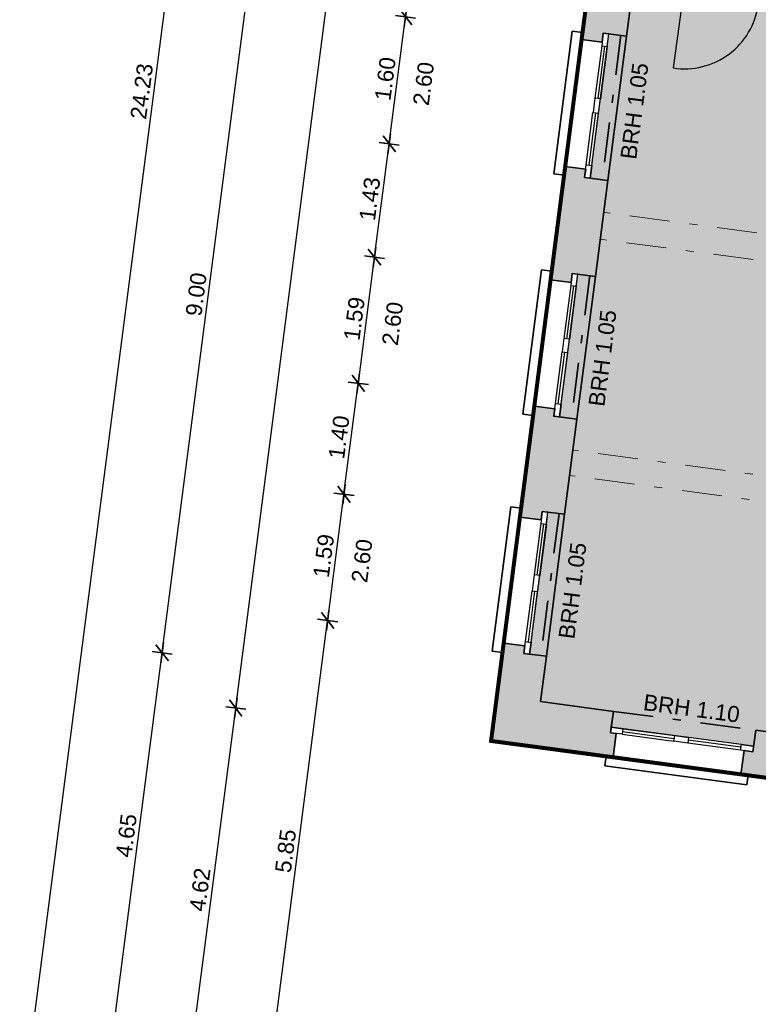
# Model space of a CAD drawing. Header units: metres. Extents: x 344112.5 to 344211.1, y 5709456.4 to 5709545.2.
# Tile 16 of 51: x 344112.5 to 344121.7, y 5709516.4 to 5709528.7. Entities that reach past the tile are written whole.
import ezdxf
from ezdxf.enums import TextEntityAlignment as Align

# ---------------------------------------------------------------- set-up
doc = ezdxf.new("R2010")
doc.units = ezdxf.units.M
for name, pattern in [('AUSGEZOGEN', [0]), ('DASHDOT', [1, 0.5, -0.25, 0, -0.25]), ('DASHED', [19.05, 12.7, -6.35])]:
    doc.linetypes.add(name, pattern=pattern)
doc.layers.add('Bemassung', color=7, linetype='Continuous')
doc.layers.add('Polygonflächen', color=7, linetype='Continuous')
doc.layers.add('BGF', color=2, linetype='Continuous', plot=False)
for name, color, linetype, lineweight in [('Fenster', 7, 'AUSGEZOGEN', 25), ('Schraffur', 8, 'Continuous', 25), ('Text', 7, 'Continuous', 13), ('Türen', 7, 'AUSGEZOGEN', 25), ('Unterzug', 7, 'DASHDOT', 18), ('Wand', 7, 'AUSGEZOGEN', 35)]:
    doc.layers.add(name, color=color, linetype=linetype, lineweight=lineweight)
doc.styles.get("Standard").update_dxf_attribs({"font": 'arial.ttf'})
doc.dimstyles.new('1', dxfattribs={"dimtxt": 0.2, "dimasz": 0.005, "dimexe": 0.08, "dimexo": 0, "dimgap": 0.05, "dimtad": 3, "dimzin": 3, "dimdsep": 46, "dimtxsty": 'Standard', "dimblk": '1000hands_BEMPFEIL', "dimcen": 1, "dimdle": 0.08, "dimse1": 1, "dimse2": 1, "dimclre": 256, "dimazin": 2, "dimtfac": 1, "dimtix": 1, "dimtmove": 2, "dimatfit": 3, "dimldrblk": '1000hands_BEMPFEIL', "dimfxl": 1, "dimtolj": 1, "dimtzin": 0, "dimarcsym": 0})
doc.dimstyles.new('Copy of 1', dxfattribs={"dimtxt": 0.2, "dimasz": 0.005, "dimexe": 0.08, "dimexo": 0, "dimgap": 0.05, "dimtad": 3, "dimdec": 0, "dimlfac": 100, "dimzin": 3, "dimdsep": 46, "dimtxsty": 'Standard', "dimblk": '1000hands_BEMPFEIL', "dimcen": 1, "dimdle": 0.08, "dimse1": 1, "dimse2": 1, "dimclre": 256, "dimazin": 2, "dimtfac": 1, "dimtdec": 0, "dimtix": 1, "dimtmove": 2, "dimatfit": 3, "dimldrblk": '1000hands_BEMPFEIL', "dimfxl": 1, "dimtolj": 1, "dimtzin": 0, "dimarcsym": 0})

# ---------------------------------------------------------------- blocks, each defined once
blk = doc.blocks.new('1000hands_BEMPFEIL')
at = {"color": 0}
for p, q in [((0, -25.4), (0, 25.4)), ((-25.4, 0), (25.4, 0)), ((-18, -18), (18, 18))]:
    blk.add_line(p, q, dxfattribs=at)
blk = doc.blocks.new('*D291')
at = {"layer": 'Bemassung', "color": 0, "lineweight": -2, "transparency": 16777216}
blk.add_line((344123.243, 5709511.135), (344121.654, 5709511.34), dxfattribs=at)
at = {"layer": 'Defpoints', "color": 0, "transparency": 16777216}
for p in [(344122.649, 5709519.086, 0), (344124.247, 5709518.873, 0), (344121.649, 5709511.341)]:
    blk.add_point(p, dxfattribs=at)
at = {"layer": 'Bemassung', "color": 0, "lineweight": -2, "transparency": 16777216, "xscale": 0.005, "yscale": 0.005, "zscale": 0.005}
for p, rotation in [((344121.649, 5709511.341), 172.6453569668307), ((344123.248, 5709511.134), 352.6453569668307)]:
    blk.add_blockref('1000hands_BEMPFEIL', p, dxfattribs=dict(at, rotation=rotation))
at = {"layer": 'Bemassung', "color": 0, "transparency": 16777216, "insert": (344122.468, 5709511.388), "char_height": 0.2, "attachment_point": 5, "rotation": 352.6454}
blk.add_mtext('\\A1;1.61', dxfattribs=at)
blk = doc.blocks.new('*D292')
at = {"layer": 'Bemassung', "color": 0, "lineweight": -2, "transparency": 16777216}
blk.add_line((344121.644, 5709511.341), (344120.501, 5709511.489), dxfattribs=at)
at = {"layer": 'Defpoints', "color": 0, "transparency": 16777216}
for p in [(344121.496, 5709519.24, 0), (344122.649, 5709519.086, 0), (344120.496, 5709511.49)]:
    blk.add_point(p, dxfattribs=at)
at = {"layer": 'Bemassung', "color": 0, "lineweight": -2, "transparency": 16777216, "xscale": 0.005, "yscale": 0.005, "zscale": 0.005}
for p, rotation in [((344120.496, 5709511.49), 172.6453569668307), ((344121.649, 5709511.341), 352.6453569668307)]:
    blk.add_blockref('1000hands_BEMPFEIL', p, dxfattribs=dict(at, rotation=rotation))
at = {"layer": 'Bemassung', "color": 0, "transparency": 16777216, "insert": (344121.092, 5709511.566), "char_height": 0.2, "attachment_point": 5, "rotation": 352.6454}
blk.add_mtext('\\A1;1.16', dxfattribs=at)
blk = doc.blocks.new('*D293')
at = {"layer": 'Bemassung', "color": 0, "lineweight": -2, "transparency": 16777216}
blk.add_line((344120.491, 5709511.49), (344118.902, 5709511.695), dxfattribs=at)
at = {"layer": 'Defpoints', "color": 0, "transparency": 16777216}
for p in [(344119.898, 5709519.454, 0), (344121.496, 5709519.24, 0), (344118.897, 5709511.696)]:
    blk.add_point(p, dxfattribs=at)
at = {"layer": 'Bemassung', "color": 0, "lineweight": -2, "transparency": 16777216, "xscale": 0.005, "yscale": 0.005, "zscale": 0.005}
for p, rotation in [((344118.897, 5709511.696), 172.6453569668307), ((344120.496, 5709511.49), 352.6453569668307)]:
    blk.add_blockref('1000hands_BEMPFEIL', p, dxfattribs=dict(at, rotation=rotation))
at = {"layer": 'Bemassung', "color": 0, "transparency": 16777216, "insert": (344119.716, 5709511.744), "char_height": 0.2, "attachment_point": 5, "rotation": 352.6454}
blk.add_mtext('\\A1;1.61', dxfattribs=at)
blk = doc.blocks.new('*D294')
at = {"layer": 'Bemassung', "color": 0, "lineweight": -2, "transparency": 16777216}
blk.add_line((344118.892, 5709511.697), (344117.374, 5709511.893), dxfattribs=at)
at = {"layer": 'Defpoints', "color": 0, "transparency": 16777216}
for p in [(344118.372, 5709519.658, 0), (344119.898, 5709519.454, 0), (344117.369, 5709511.893)]:
    blk.add_point(p, dxfattribs=at)
at = {"layer": 'Bemassung', "color": 0, "lineweight": -2, "transparency": 16777216, "xscale": 0.005, "yscale": 0.005, "zscale": 0.005}
for p, rotation in [((344117.369, 5709511.893), 172.6453569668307), ((344118.897, 5709511.696), 352.6453569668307)]:
    blk.add_blockref('1000hands_BEMPFEIL', p, dxfattribs=dict(at, rotation=rotation))
at = {"layer": 'Bemassung', "color": 0, "transparency": 16777216, "insert": (344118.153, 5709511.945), "char_height": 0.2, "attachment_point": 5, "rotation": 352.6454}
blk.add_mtext('\\A1;1.54', dxfattribs=at)
blk = doc.blocks.new('*D183')
at = {"layer": 'Bemassung', "color": 0, "lineweight": -2, "transparency": 16777216}
blk.add_line((344129.041, 5709509.378), (344117.246, 5709510.901), dxfattribs=at)
at = {"layer": 'Defpoints', "color": 0, "transparency": 16777216}
for p in [(344118.372, 5709519.658, 0), (344130.175, 5709518.121, 0), (344117.241, 5709510.901)]:
    blk.add_point(p, dxfattribs=at)
at = {"layer": 'Bemassung', "color": 0, "lineweight": -2, "transparency": 16777216, "xscale": 0.005, "yscale": 0.005, "zscale": 0.005}
for p, rotation in [((344117.241, 5709510.901), 172.6453569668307), ((344129.046, 5709509.378), 352.6453569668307)]:
    blk.add_blockref('1000hands_BEMPFEIL', p, dxfattribs=dict(at, rotation=rotation))
at = {"layer": 'Bemassung', "color": 0, "transparency": 16777216, "insert": (344123.163, 5709510.29), "char_height": 0.2, "attachment_point": 5, "rotation": 352.6454}
blk.add_mtext('\\A1;11.90', dxfattribs=at)
blk = doc.blocks.new('*D195')
at = {"layer": 'Bemassung', "color": 0, "lineweight": -2, "transparency": 16777216}
blk.add_line((344124.056, 5709509.014), (344117.664, 5709509.839), dxfattribs=at)
at = {"layer": 'Defpoints', "color": 0, "transparency": 16777216}
for p in [(344118.99, 5709520.15, 0), (344125.388, 5709519.295, 0), (344117.659, 5709509.839)]:
    blk.add_point(p, dxfattribs=at)
at = {"layer": 'Bemassung', "color": 0, "lineweight": -2, "transparency": 16777216, "xscale": 0.005, "yscale": 0.005, "zscale": 0.005}
for p, rotation in [((344117.659, 5709509.839), 172.6453569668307), ((344124.061, 5709509.013), 352.6453569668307)]:
    blk.add_blockref('1000hands_BEMPFEIL', p, dxfattribs=dict(at, rotation=rotation))
at = {"layer": 'Bemassung', "color": 0, "transparency": 16777216, "insert": (344120.879, 5709509.577), "char_height": 0.2, "attachment_point": 5, "rotation": 352.6454}
blk.add_mtext('\\A1;6.45', dxfattribs=at)
blk = doc.blocks.new('*D196')
at = {"layer": 'Bemassung', "color": 0, "lineweight": -2, "transparency": 16777216}
blk.add_line((344117.654, 5709509.84), (344117.118, 5709509.909), dxfattribs=at)
at = {"layer": 'Defpoints', "color": 0, "transparency": 16777216}
for p in [(344118.99, 5709520.15, 0), (344118.372, 5709519.658, 0), (344117.113, 5709509.91)]:
    blk.add_point(p, dxfattribs=at)
at = {"layer": 'Bemassung', "color": 0, "lineweight": -2, "transparency": 16777216, "xscale": 0.005, "yscale": 0.005, "zscale": 0.005}
for p, rotation in [((344117.113, 5709509.91), 172.6453569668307), ((344117.659, 5709509.839), 352.6453569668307)]:
    blk.add_blockref('1000hands_BEMPFEIL', p, dxfattribs=dict(at, rotation=rotation))
at = {"layer": 'Bemassung', "color": 0, "transparency": 16777216, "insert": (344117.406, 5709510.025), "char_height": 0.2, "attachment_point": 5, "rotation": 352.6454}
blk.add_mtext('\\A1;55', dxfattribs=at)
blk = doc.blocks.new('*D32')
at = {"layer": 'Bemassung', "color": 0, "lineweight": -2, "transparency": 16777216}
blk.add_line((344115.581, 5709515.365), (344116.329, 5709521.16), dxfattribs=at)
at = {"layer": 'Defpoints', "color": 0, "transparency": 16777216}
for p in [(344116.329, 5709521.165), (344118.53, 5709520.881, 0), (344150.937, 5709510.797, 0)]:
    blk.add_point(p, dxfattribs=at)
at = {"layer": 'Bemassung', "color": 0, "lineweight": -2, "transparency": 16777216, "xscale": 0.005, "yscale": 0.005, "zscale": 0.005}
for p, rotation in [((344116.329, 5709521.165), 82.6453569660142), ((344115.58, 5709515.36), 262.6453569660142)]:
    blk.add_blockref('1000hands_BEMPFEIL', p, dxfattribs=dict(at, rotation=rotation))
at = {"layer": 'Bemassung', "color": 0, "transparency": 16777216, "insert": (344115.804, 5709518.282), "char_height": 0.2, "attachment_point": 5, "rotation": 82.6454}
blk.add_mtext('\\A1;5.85', dxfattribs=at)
blk = doc.blocks.new('*D197')
at = {"layer": 'Bemassung', "color": 0, "lineweight": -2, "transparency": 16777216}
blk.add_line((344116.33, 5709521.17), (344116.532, 5709522.737), dxfattribs=at)
at = {"layer": 'Defpoints', "color": 0, "transparency": 16777216}
for p in [(344116.533, 5709522.742), (344118.733, 5709522.458, 0), (344118.53, 5709520.881, 0)]:
    blk.add_point(p, dxfattribs=at)
at = {"layer": 'Bemassung', "color": 0, "lineweight": -2, "transparency": 16777216, "xscale": 0.005, "yscale": 0.005, "zscale": 0.005}
for p, rotation in [((344116.533, 5709522.742), 82.6453569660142), ((344116.329, 5709521.165), 262.6453569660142)]:
    blk.add_blockref('1000hands_BEMPFEIL', p, dxfattribs=dict(at, rotation=rotation))
at = {"layer": 'Bemassung', "color": 0, "transparency": 16777216, "insert": (344116.28, 5709521.973), "char_height": 0.2, "attachment_point": 5, "rotation": 82.6454}
blk.add_mtext('\\A1;1.59', dxfattribs=at)
blk = doc.blocks.new('*D198')
at = {"layer": 'Bemassung', "color": 0, "lineweight": -2, "transparency": 16777216}
blk.add_line((344116.533, 5709522.747), (344116.711, 5709524.125), dxfattribs=at)
at = {"layer": 'Defpoints', "color": 0, "transparency": 16777216}
for p in [(344116.712, 5709524.13), (344118.913, 5709523.846, 0), (344118.733, 5709522.458, 0)]:
    blk.add_point(p, dxfattribs=at)
at = {"layer": 'Bemassung', "color": 0, "lineweight": -2, "transparency": 16777216, "xscale": 0.005, "yscale": 0.005, "zscale": 0.005}
for p, rotation in [((344116.712, 5709524.13), 82.6453569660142), ((344116.533, 5709522.742), 262.6453569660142)]:
    blk.add_blockref('1000hands_BEMPFEIL', p, dxfattribs=dict(at, rotation=rotation))
at = {"layer": 'Bemassung', "color": 0, "transparency": 16777216, "insert": (344116.471, 5709523.456), "char_height": 0.2, "attachment_point": 5, "rotation": 82.6454}
blk.add_mtext('\\A1;1.40', dxfattribs=at)
blk = doc.blocks.new('*D199')
at = {"layer": 'Bemassung', "color": 0, "lineweight": -2, "transparency": 16777216}
blk.add_line((344116.713, 5709524.135), (344116.915, 5709525.702), dxfattribs=at)
at = {"layer": 'Defpoints', "color": 0, "transparency": 16777216}
for p in [(344116.915, 5709525.707), (344119.116, 5709525.423, 0), (344118.913, 5709523.846, 0)]:
    blk.add_point(p, dxfattribs=at)
at = {"layer": 'Bemassung', "color": 0, "lineweight": -2, "transparency": 16777216, "xscale": 0.005, "yscale": 0.005, "zscale": 0.005}
for p, rotation in [((344116.915, 5709525.707), 82.6453569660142), ((344116.712, 5709524.13), 262.6453569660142)]:
    blk.add_blockref('1000hands_BEMPFEIL', p, dxfattribs=dict(at, rotation=rotation))
at = {"layer": 'Bemassung', "color": 0, "transparency": 16777216, "insert": (344116.663, 5709524.938), "char_height": 0.2, "attachment_point": 5, "rotation": 82.6454}
blk.add_mtext('\\A1;1.59', dxfattribs=at)
blk = doc.blocks.new('*D200')
at = {"layer": 'Bemassung', "color": 0, "lineweight": -2, "transparency": 16777216}
blk.add_line((344116.916, 5709525.712), (344117.098, 5709527.121), dxfattribs=at)
at = {"layer": 'Defpoints', "color": 0, "transparency": 16777216}
for p in [(344117.099, 5709527.126), (344119.299, 5709526.841, 0), (344119.116, 5709525.423, 0)]:
    blk.add_point(p, dxfattribs=at)
at = {"layer": 'Bemassung', "color": 0, "lineweight": -2, "transparency": 16777216, "xscale": 0.005, "yscale": 0.005, "zscale": 0.005}
for p, rotation in [((344117.099, 5709527.126), 82.6453569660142), ((344116.915, 5709525.707), 262.6453569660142)]:
    blk.add_blockref('1000hands_BEMPFEIL', p, dxfattribs=dict(at, rotation=rotation))
at = {"layer": 'Bemassung', "color": 0, "transparency": 16777216, "insert": (344116.856, 5709526.436), "char_height": 0.2, "attachment_point": 5, "rotation": 82.6454}
blk.add_mtext('\\A1;1.43', dxfattribs=at)
blk = doc.blocks.new('*D201')
at = {"layer": 'Bemassung', "color": 0, "lineweight": -2, "transparency": 16777216}
blk.add_line((344117.099, 5709527.13), (344117.303, 5709528.707), dxfattribs=at)
at = {"layer": 'Defpoints', "color": 0, "transparency": 16777216}
for p in [(344117.303, 5709528.712), (344119.504, 5709528.428, 0), (344119.299, 5709526.841, 0)]:
    blk.add_point(p, dxfattribs=at)
at = {"layer": 'Bemassung', "color": 0, "lineweight": -2, "transparency": 16777216, "xscale": 0.005, "yscale": 0.005, "zscale": 0.005}
for p, rotation in [((344117.303, 5709528.712), 82.6453569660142), ((344117.099, 5709527.126), 262.6453569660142)]:
    blk.add_blockref('1000hands_BEMPFEIL', p, dxfattribs=dict(at, rotation=rotation))
at = {"layer": 'Bemassung', "color": 0, "transparency": 16777216, "insert": (344117.05, 5709527.938), "char_height": 0.2, "attachment_point": 5, "rotation": 82.6454}
blk.add_mtext('\\A1;1.60', dxfattribs=at)
blk = doc.blocks.new('*D202')
at = {"layer": 'Bemassung', "color": 0, "lineweight": -2, "transparency": 16777216}
blk.add_line((344117.304, 5709528.717), (344117.55, 5709530.622), dxfattribs=at)
at = {"layer": 'Defpoints', "color": 0, "transparency": 16777216}
for p in [(344117.55, 5709530.626), (344119.752, 5709530.342, 0), (344119.504, 5709528.428, 0)]:
    blk.add_point(p, dxfattribs=at)
at = {"layer": 'Bemassung', "color": 0, "lineweight": -2, "transparency": 16777216, "xscale": 0.005, "yscale": 0.005, "zscale": 0.005}
for p, rotation in [((344117.55, 5709530.626), 82.6453569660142), ((344117.303, 5709528.712), 262.6453569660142)]:
    blk.add_blockref('1000hands_BEMPFEIL', p, dxfattribs=dict(at, rotation=rotation))
at = {"layer": 'Bemassung', "color": 0, "transparency": 16777216, "insert": (344117.276, 5709529.689), "char_height": 0.2, "attachment_point": 5, "rotation": 82.6454}
blk.add_mtext('\\A1;1.93', dxfattribs=at)
blk = doc.blocks.new('*D33')
at = {"layer": 'Bemassung', "color": 0, "lineweight": -2, "transparency": 16777216}
blk.add_line((344114.589, 5709515.493), (344115.179, 5709520.065), dxfattribs=at)
at = {"layer": 'Defpoints', "color": 0, "transparency": 16777216}
for p in [(344115.18, 5709520.07), (344118.372, 5709519.658, 0), (344150.937, 5709510.797, 0)]:
    blk.add_point(p, dxfattribs=at)
at = {"layer": 'Bemassung', "color": 0, "lineweight": -2, "transparency": 16777216, "xscale": 0.005, "yscale": 0.005, "zscale": 0.005}
for p, rotation in [((344115.18, 5709520.07), 82.6453569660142), ((344114.588, 5709515.488), 262.6453569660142)]:
    blk.add_blockref('1000hands_BEMPFEIL', p, dxfattribs=dict(at, rotation=rotation))
at = {"layer": 'Bemassung', "color": 0, "transparency": 16777216, "insert": (344114.733, 5709517.799), "char_height": 0.2, "attachment_point": 5, "rotation": 82.6454}
blk.add_mtext('\\A1;4.62', dxfattribs=at)
blk = doc.blocks.new('*D209')
at = {"layer": 'Bemassung', "color": 0, "lineweight": -2, "transparency": 16777216}
blk.add_line((344115.18, 5709520.075), (344117.69, 5709539.519), dxfattribs=at)
at = {"layer": 'Defpoints', "color": 0, "transparency": 16777216}
for p in [(344117.691, 5709539.524), (344120.884, 5709539.111, 0), (344118.372, 5709519.658, 0)]:
    blk.add_point(p, dxfattribs=at)
at = {"layer": 'Bemassung', "color": 0, "lineweight": -2, "transparency": 16777216, "xscale": 0.005, "yscale": 0.005, "zscale": 0.005}
for p, rotation in [((344117.691, 5709539.524), 82.6453569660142), ((344115.18, 5709520.07), 262.6453569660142)]:
    blk.add_blockref('1000hands_BEMPFEIL', p, dxfattribs=dict(at, rotation=rotation))
at = {"layer": 'Bemassung', "color": 0, "transparency": 16777216, "insert": (344116.284, 5709529.816), "char_height": 0.2, "attachment_point": 5, "rotation": 82.6454}
blk.add_mtext('\\A1;19.62', dxfattribs=at)
blk = doc.blocks.new('*D210')
at = {"layer": 'Bemassung', "color": 0, "lineweight": -2, "transparency": 16777216}
blk.add_line((344113.666, 5709516.154), (344114.26, 5709520.756), dxfattribs=at)
at = {"layer": 'Defpoints', "color": 0, "transparency": 16777216}
for p in [(344114.26, 5709520.761), (344118.99, 5709520.15, 0), (344151.564, 5709511.258, 0)]:
    blk.add_point(p, dxfattribs=at)
at = {"layer": 'Bemassung', "color": 0, "lineweight": -2, "transparency": 16777216, "xscale": 0.005, "yscale": 0.005, "zscale": 0.005}
for p, rotation in [((344114.26, 5709520.761), 82.6453569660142), ((344113.665, 5709516.149), 262.6453569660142)]:
    blk.add_blockref('1000hands_BEMPFEIL', p, dxfattribs=dict(at, rotation=rotation))
at = {"layer": 'Bemassung', "color": 0, "transparency": 16777216, "insert": (344113.812, 5709518.475), "char_height": 0.2, "attachment_point": 5, "rotation": 82.6454}
blk.add_mtext('\\A1;4.65', dxfattribs=at)
blk = doc.blocks.new('*D211')
at = {"layer": 'Bemassung', "color": 0, "lineweight": -2, "transparency": 16777216}
blk.add_line((344114.261, 5709520.766), (344115.412, 5709529.682), dxfattribs=at)
at = {"layer": 'Defpoints', "color": 0, "transparency": 16777216}
for p in [(344115.413, 5709529.687), (344120.143, 5709529.076, 0), (344118.99, 5709520.15, 0)]:
    blk.add_point(p, dxfattribs=at)
at = {"layer": 'Bemassung', "color": 0, "lineweight": -2, "transparency": 16777216, "xscale": 0.005, "yscale": 0.005, "zscale": 0.005}
for p, rotation in [((344115.413, 5709529.687), 82.6453569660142), ((344114.26, 5709520.761), 262.6453569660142)]:
    blk.add_blockref('1000hands_BEMPFEIL', p, dxfattribs=dict(at, rotation=rotation))
at = {"layer": 'Bemassung', "color": 0, "transparency": 16777216, "insert": (344114.686, 5709525.243), "char_height": 0.2, "attachment_point": 5, "rotation": 82.6454}
blk.add_mtext('\\A1;9.00', dxfattribs=at)
blk = doc.blocks.new('*D35')
at = {"layer": 'Bemassung', "color": 0, "lineweight": -2, "transparency": 16777216}
blk.add_line((344112.605, 5709515.749), (344115.706, 5709539.775), dxfattribs=at)
at = {"layer": 'Defpoints', "color": 0, "transparency": 16777216}
for p in [(344115.707, 5709539.78), (344120.884, 5709539.111, 0), (344150.937, 5709510.797, 0)]:
    blk.add_point(p, dxfattribs=at)
at = {"layer": 'Bemassung', "color": 0, "lineweight": -2, "transparency": 16777216, "xscale": 0.005, "yscale": 0.005, "zscale": 0.005}
for p, rotation in [((344115.707, 5709539.78), 82.6453569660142), ((344112.605, 5709515.744), 262.6453569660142)]:
    blk.add_blockref('1000hands_BEMPFEIL', p, dxfattribs=dict(at, rotation=rotation))
at = {"layer": 'Bemassung', "color": 0, "transparency": 16777216, "insert": (344114.005, 5709527.781), "char_height": 0.2, "attachment_point": 5, "rotation": 82.6454}
blk.add_mtext('\\A1;24.23', dxfattribs=at)
blk = doc.blocks.new('*D36')
at = {"layer": 'Bemassung', "color": 0, "lineweight": -2, "transparency": 16777216}
blk.add_line((344161.463, 5709503.177), (344116.99, 5709508.917), dxfattribs=at)
at = {"layer": 'Defpoints', "color": 0, "transparency": 16777216}
for p in [(344118.372, 5709519.658, 0), (344162.257, 5709509.284, 0), (344116.985, 5709508.918)]:
    blk.add_point(p, dxfattribs=at)
at = {"layer": 'Bemassung', "color": 0, "lineweight": -2, "transparency": 16777216, "xscale": 0.005, "yscale": 0.005, "zscale": 0.005}
for p, rotation in [((344116.985, 5709508.918), 172.6453569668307), ((344161.468, 5709503.176), 352.6453569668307)]:
    blk.add_blockref('1000hands_BEMPFEIL', p, dxfattribs=dict(at, rotation=rotation))
at = {"layer": 'Bemassung', "color": 0, "transparency": 16777216, "insert": (344139.246, 5709506.198), "char_height": 0.2, "attachment_point": 5, "rotation": 352.6454}
blk.add_mtext('\\A1;44.85', dxfattribs=at)

msp = doc.modelspace()

# ---------------------------------------------------------------- hatches: boundary and pattern name
at = {"layer": 'Polygonflächen'}
h = msp.add_hatch(color=134, dxfattribs=at)
h.dxf.hatch_style = 1
h.paths.add_polyline_path([(344126.07, 5709525.53), (344126.218, 5709525.51), (344126.486, 5709527.512), (344126.456, 5709527.516), (344126.55, 5709528.22), (344125.965, 5709528.298), (344126, 5709528.556), (344124.909, 5709528.702), (344124.875, 5709528.444), (344120.143, 5709529.076), (344120.065, 5709528.472), (344119.845, 5709528.5), (344119.612, 5709526.695), (344119.831, 5709526.667), (344119.676, 5709525.467), (344119.456, 5709525.495), (344119.226, 5709523.71), (344119.446, 5709523.682), (344119.292, 5709522.492), (344119.082, 5709522.518), (344118.873, 5709520.891), (344118.853, 5709520.743), (344119.063, 5709520.716), (344118.99, 5709520.15), (344119.902, 5709520.028), (344119.875, 5709519.83), (344121.654, 5709519.593), (344121.681, 5709519.791), (344121.79, 5709519.776), (344122.236, 5709519.717), (344122.652, 5709519.661), (344122.627, 5709519.473), (344124.406, 5709519.235), (344124.431, 5709519.423), (344125.388, 5709519.295), (344125.749, 5709522.001), (344125.601, 5709522.021)])
at = {"layer": 'Schraffur'}
h = msp.add_hatch(color=256, dxfattribs=at)
h.dxf.hatch_style = 1
h.paths.add_polyline_path([(344120.843, 5709529.527), (344120.212, 5709529.612), (344120.286, 5709530.183), (344119.996, 5709530.22), (344120.007, 5709530.309), (344119.752, 5709530.342), (344119.504, 5709528.428), (344119.76, 5709528.395), (344119.774, 5709528.509), (344120.065, 5709528.472), (344120.143, 5709529.076), (344120.772, 5709528.992)])
h = msp.add_hatch(color=256, dxfattribs=at)
h.dxf.hatch_style = 1
h.paths.add_polyline_path([(344119.831, 5709526.667), (344119.541, 5709526.705), (344119.555, 5709526.808), (344119.299, 5709526.841), (344119.116, 5709525.423), (344119.372, 5709525.39), (344119.386, 5709525.504), (344119.676, 5709525.467)])
h = msp.add_hatch(color=256, dxfattribs=at)
h.dxf.hatch_style = 1
h.paths.add_polyline_path([(344119.446, 5709523.682), (344119.156, 5709523.719), (344119.168, 5709523.813), (344118.913, 5709523.846), (344118.733, 5709522.458), (344118.999, 5709522.424), (344119.012, 5709522.527), (344119.292, 5709522.492), (344119.292, 5709522.492)])
h = msp.add_hatch(color=256, dxfattribs=at)
h.dxf.hatch_style = 1
h.paths.add_polyline_path([(344119.902, 5709520.028), (344118.99, 5709520.15), (344119.063, 5709520.716), (344118.783, 5709520.752), (344118.795, 5709520.847), (344118.53, 5709520.881), (344118.372, 5709519.658), (344119.898, 5709519.454), (344119.938, 5709519.751), (344119.866, 5709519.761)])
h = msp.add_hatch(color=256, dxfattribs=at)
h.dxf.hatch_style = 1
h.paths.add_polyline_path([(344122.688, 5709519.384), (344122.616, 5709519.393), (344122.652, 5709519.661), (344121.681, 5709519.791), (344121.645, 5709519.523), (344121.536, 5709519.538), (344121.496, 5709519.24), (344122.649, 5709519.086)])

# ---------------------------------------------------------------- linework, layer by layer
at = {"layer": 'BGF', "const_width": 0.05, "elevation": 0}
msp.add_lwpolyline([(344122.649, 5709519.086), (344121.496, 5709519.24), (344119.898, 5709519.454), (344118.372, 5709519.658), (344118.53, 5709520.881), (344118.733, 5709522.458), (344118.913, 5709523.846), (344119.116, 5709525.423), (344119.299, 5709526.841), (344119.504, 5709528.428), (344119.752, 5709530.342)], dxfattribs=at)
at = {"layer": 'Fenster', "elevation": 0}
for points in [[(344119.845, 5709528.5), (344119.774, 5709528.509), (344119.755, 5709528.351), (344119.825, 5709528.342)], [(344119.74, 5709527.687), (344119.669, 5709527.696), (344119.647, 5709527.517), (344119.717, 5709527.509)], [(344119.611, 5709526.695), (344119.541, 5709526.705), (344119.563, 5709526.863), (344119.633, 5709526.854)], [(344119.456, 5709525.495), (344119.386, 5709525.504), (344119.368, 5709525.355), (344119.438, 5709525.347)], [(344119.351, 5709524.682), (344119.281, 5709524.691), (344119.26, 5709524.522), (344119.33, 5709524.514)], [(344119.226, 5709523.71), (344119.156, 5709523.719), (344119.177, 5709523.878), (344119.247, 5709523.868)], [(344119.082, 5709522.519), (344119.012, 5709522.527), (344118.993, 5709522.379), (344119.064, 5709522.37)], [(344118.98, 5709521.725), (344118.909, 5709521.734), (344118.885, 5709521.536), (344118.955, 5709521.527)], [(344118.853, 5709520.743), (344118.783, 5709520.752), (344118.803, 5709520.901), (344118.873, 5709520.891)], [(344120.01, 5709519.742), (344119.866, 5709519.761), (344119.875, 5709519.83), (344120.019, 5709519.811)], [(344120.832, 5709519.632), (344120.659, 5709519.655), (344120.668, 5709519.724), (344120.842, 5709519.701)], [(344121.645, 5709519.523), (344121.491, 5709519.544), (344121.501, 5709519.613), (344121.654, 5709519.593)]]:
    msp.add_lwpolyline(points, close=True, dxfattribs=at)
for points in [[(344119.755, 5709528.351), (344119.669, 5709527.696)], [(344119.79, 5709528.346), (344119.705, 5709527.691)], [(344119.825, 5709528.342), (344119.74, 5709527.687)], [(344119.563, 5709526.863), (344119.646, 5709527.518)], [(344119.598, 5709526.858), (344119.681, 5709527.513)], [(344119.633, 5709526.854), (344119.716, 5709527.508)], [(344119.368, 5709525.355), (344119.281, 5709524.691)], [(344119.403, 5709525.351), (344119.316, 5709524.686)], [(344119.438, 5709525.347), (344119.351, 5709524.682)], [(344119.177, 5709523.878), (344119.26, 5709524.522)], [(344119.212, 5709523.873), (344119.295, 5709524.518)], [(344119.247, 5709523.868), (344119.33, 5709524.513)], [(344118.993, 5709522.379), (344118.909, 5709521.734)], [(344119.029, 5709522.374), (344118.945, 5709521.73)], [(344119.064, 5709522.37), (344118.98, 5709521.725)], [(344118.803, 5709520.901), (344118.884, 5709521.536)], [(344118.838, 5709520.896), (344118.919, 5709521.531)], [(344118.873, 5709520.891), (344118.954, 5709521.527)], [(344120.01, 5709519.742), (344120.659, 5709519.655)], [(344120.014, 5709519.776), (344120.663, 5709519.69)], [(344120.019, 5709519.811), (344120.668, 5709519.724)], [(344121.491, 5709519.544), (344120.832, 5709519.632)], [(344121.496, 5709519.578), (344120.837, 5709519.666)], [(344121.501, 5709519.613), (344120.842, 5709519.701)]]:
    msp.add_lwpolyline(points, dxfattribs=at)
at = {"layer": 'Polygonflächen', "elevation": 0}
for points in [[(344118.99, 5709520.15), (344119.063, 5709520.716), (344118.853, 5709520.743), (344118.873, 5709520.891), (344119.082, 5709522.518), (344119.292, 5709522.492), (344119.446, 5709523.682), (344119.226, 5709523.71), (344119.456, 5709525.495), (344119.676, 5709525.467), (344119.831, 5709526.667), (344119.612, 5709526.695), (344119.845, 5709528.5), (344120.065, 5709528.472), (344120.143, 5709529.076)], [(344121.79, 5709519.776), (344121.681, 5709519.791), (344121.654, 5709519.593), (344119.875, 5709519.83), (344119.902, 5709520.028), (344118.99, 5709520.15)]]:
    msp.add_lwpolyline(points, dxfattribs=at)
at = {"layer": 'Türen', "elevation": 0}
msp.add_lwpolyline([(344120.772, 5709528.992), (344120.649, 5709528.074, 0.419358), (344121.713, 5709528.866, 0.414214)], format="xyb", dxfattribs=at)
at = {"layer": 'Unterzug', "elevation": 0}
for points in [[(344126.056, 5709525.431), (344119.793, 5709526.268)], [(344126.011, 5709525.094), (344119.748, 5709525.931)], [(344125.659, 5709522.457), (344119.396, 5709523.294)], [(344125.617, 5709522.14), (344119.353, 5709522.977)]]:
    msp.add_lwpolyline(points, dxfattribs=at)
at = {"layer": 'Wand'}
for p, q in [((344118.372, 5709519.658, 0), (344119.898, 5709519.454, 0)), ((344119.795, 5709519.347, 0), (344121.57, 5709519.11, 0)), ((344121.496, 5709519.24, 0), (344122.649, 5709519.086, 0))]:
    msp.add_line(p, q, dxfattribs=at)
at = {"layer": 'Wand', "linetype": 'DASHDOT', "ltscale": 0.1}
msp.add_line((344119.898, 5709519.454, 0), (344121.496, 5709519.24, 0), dxfattribs=at)
at = {"layer": 'Wand', "elevation": 0}
for points in [[(344119.752, 5709530.342), (344119.504, 5709528.428)], [(344120.143, 5709529.076), (344120.065, 5709528.472)], [(344119.387, 5709528.534), (344119.156, 5709526.749)], [(344119.516, 5709528.518), (344119.387, 5709528.534)], [(344120.065, 5709528.472), (344119.774, 5709528.509), (344119.76, 5709528.395), (344119.504, 5709528.428)], [(344120.065, 5709528.472), (344119.831, 5709526.667)], [(344119.299, 5709526.841), (344119.116, 5709525.423)], [(344119.285, 5709526.732), (344119.156, 5709526.749)], [(344119.831, 5709526.667), (344119.541, 5709526.705), (344119.555, 5709526.808), (344119.299, 5709526.841)], [(344119.831, 5709526.667), (344119.676, 5709525.467)], [(344119.001, 5709525.549), (344118.768, 5709523.744)], [(344119.13, 5709525.532), (344119.001, 5709525.549)], [(344119.676, 5709525.467), (344119.386, 5709525.504), (344119.372, 5709525.39), (344119.116, 5709525.423)], [(344119.676, 5709525.467), (344119.446, 5709523.682)], [(344118.913, 5709523.846), (344118.733, 5709522.458)], [(344119.446, 5709523.682), (344119.156, 5709523.719), (344119.168, 5709523.813), (344118.913, 5709523.846)], [(344118.897, 5709523.727), (344118.768, 5709523.744)], [(344119.446, 5709523.682), (344119.292, 5709522.492)], [(344118.618, 5709522.584), (344118.385, 5709520.779)], [(344118.747, 5709522.567), (344118.618, 5709522.584)], [(344119.292, 5709522.492), (344119.012, 5709522.527), (344118.999, 5709522.424), (344118.733, 5709522.458)], [(344119.292, 5709522.492), (344119.063, 5709520.716)], [(344118.53, 5709520.881), (344118.372, 5709519.658)], [(344119.063, 5709520.716), (344118.783, 5709520.752), (344118.795, 5709520.847), (344118.53, 5709520.881)], [(344118.514, 5709520.762), (344118.385, 5709520.779)], [(344119.063, 5709520.716), (344118.99, 5709520.15)], [(344118.99, 5709520.15), (344119.902, 5709520.028)], [(344119.902, 5709520.028), (344119.866, 5709519.761), (344119.938, 5709519.751), (344119.898, 5709519.454)], [(344121.681, 5709519.791), (344121.645, 5709519.523), (344121.536, 5709519.538), (344121.496, 5709519.24)], [(344121.681, 5709519.791), (344122.652, 5709519.661)], [(344119.795, 5709519.347), (344119.811, 5709519.466)], [(344121.57, 5709519.11), (344121.586, 5709519.229)]]:
    msp.add_lwpolyline(points, dxfattribs=at)
at = {"layer": 'Wand', "linetype": 'DASHDOT', "elevation": 0}
for points in [[(344119.995, 5709528.482), (344119.762, 5709526.677)], [(344119.607, 5709525.477), (344119.377, 5709523.692)], [(344119.223, 5709522.501), (344118.993, 5709520.725)], [(344119.902, 5709520.028), (344121.681, 5709519.791)]]:
    msp.add_lwpolyline(points, dxfattribs=at)
at = {"layer": 'Wand', "linetype": 'DASHED', "ltscale": 0.01, "elevation": 0}
for points in [[(344119.504, 5709528.428), (344119.299, 5709526.841)], [(344119.116, 5709525.423), (344118.913, 5709523.846)], [(344118.733, 5709522.458), (344118.53, 5709520.881)]]:
    msp.add_lwpolyline(points, dxfattribs=at)

# ---------------------------------------------------------------- texts
at = {"layer": 'Text'}
for s, rotation, p in [('2.60', 82.6401, (344117.527, 5709527.877, 0)), ('BRH 1.05', 82.6401, (344120.164, 5709527.535, 0)), ('2.60', 82.6401, (344117.14, 5709524.877, 0)), ('BRH 1.05', 82.6401, (344119.765, 5709524.445, 0)), ('2.60', 82.6401, (344116.757, 5709521.911, 0)), ('BRH 1.05', 82.6401, (344119.39, 5709521.537, 0)), ('BRH 1.10', 352.389, (344120.879, 5709520.065, 0))]:
    msp.add_text(s, height=0.2, rotation=rotation, dxfattribs=at).set_placement(p, align=Align.MIDDLE)

# ---------------------------------------------------------------- dimensions: what is measured, and where the dimension line sits
at = {"layer": 'Bemassung'}
for base, p1, p2, angle, dimstyle, picture, middle in [((344115.707, 5709539.78), (344150.937, 5709510.797, 0), (344120.884, 5709539.111, 0), 82.6454, '1', '*D35', (344114.005, 5709527.781)), ((344117.6905, 5709539.5237), (344118.3716, 5709519.658, 0), (344120.8843, 5709539.1115, 0), 82.6454, '1', '*D209', (344116.2842, 5709529.8163)), ((344117.55, 5709530.626), (344119.504, 5709528.428, 0), (344119.752, 5709530.342, 0), 82.6454, '1', '*D202', (344117.276, 5709529.689)), ((344115.413, 5709529.687), (344118.99, 5709520.15, 0), (344120.143, 5709529.076, 0), 82.6454, '1', '*D211', (344114.686, 5709525.243)), ((344117.303, 5709528.712), (344119.299, 5709526.841, 0), (344119.504, 5709528.428, 0), 82.6454, '1', '*D201', (344117.05, 5709527.938)), ((344117.099, 5709527.126), (344119.116, 5709525.423, 0), (344119.299, 5709526.841, 0), 82.6454, '1', '*D200', (344116.856, 5709526.436)), ((344116.915, 5709525.707), (344118.913, 5709523.846, 0), (344119.116, 5709525.423, 0), 82.6454, '1', '*D199', (344116.663, 5709524.938)), ((344116.712, 5709524.13), (344118.733, 5709522.458, 0), (344118.913, 5709523.846, 0), 82.6454, '1', '*D198', (344116.471, 5709523.456)), ((344116.533, 5709522.742), (344118.53, 5709520.881, 0), (344118.733, 5709522.458, 0), 82.6454, '1', '*D197', (344116.28, 5709521.973)), ((344116.329, 5709521.165), (344150.937, 5709510.797, 0), (344118.53, 5709520.881, 0), 82.6454, '1', '*D32', (344115.804, 5709518.282)), ((344114.26, 5709520.761), (344151.564, 5709511.258, 0), (344118.99, 5709520.15, 0), 82.6454, '1', '*D210', (344113.812, 5709518.475)), ((344115.18, 5709520.07), (344150.937, 5709510.797, 0), (344118.372, 5709519.658, 0), 82.6454, '1', '*D33', (344114.733, 5709517.799)), ((344117.113, 5709509.91), (344118.99, 5709520.15, 0), (344118.372, 5709519.658, 0), 352.6454, 'Copy of 1', '*D196', (344117.406, 5709510.025)), ((344117.659, 5709509.839), (344125.388, 5709519.295, 0), (344118.99, 5709520.15, 0), 352.6454, '1', '*D195', (344120.879, 5709509.577)), ((344116.985, 5709508.918), (344162.257, 5709509.284, 0), (344118.372, 5709519.658, 0), 352.6454, '1', '*D36', (344139.246, 5709506.198)), ((344117.241, 5709510.901), (344130.175, 5709518.121, 0), (344118.372, 5709519.658, 0), 352.6454, '1', '*D183', (344123.163, 5709510.29)), ((344117.369, 5709511.893), (344119.898, 5709519.454, 0), (344118.372, 5709519.658, 0), 352.6454, '1', '*D294', (344118.153, 5709511.945)), ((344118.897, 5709511.696), (344121.496, 5709519.24, 0), (344119.898, 5709519.454, 0), 352.6454, '1', '*D293', (344119.716, 5709511.744)), ((344120.496, 5709511.49), (344122.649, 5709519.086, 0), (344121.496, 5709519.24, 0), 352.6454, '1', '*D292', (344121.092, 5709511.566)), ((344121.649, 5709511.341), (344124.247, 5709518.873, 0), (344122.649, 5709519.086, 0), 352.6454, '1', '*D291', (344122.468, 5709511.388))]:
    dim = msp.add_linear_dim(base=base, p1=p1, p2=p2, angle=angle, dimstyle=dimstyle, dxfattribs=at)
    dim.commit()
    dim.dimension.update_dxf_attribs({"geometry": picture, "text_midpoint": middle})

doc.saveas('drawing.dxf')
